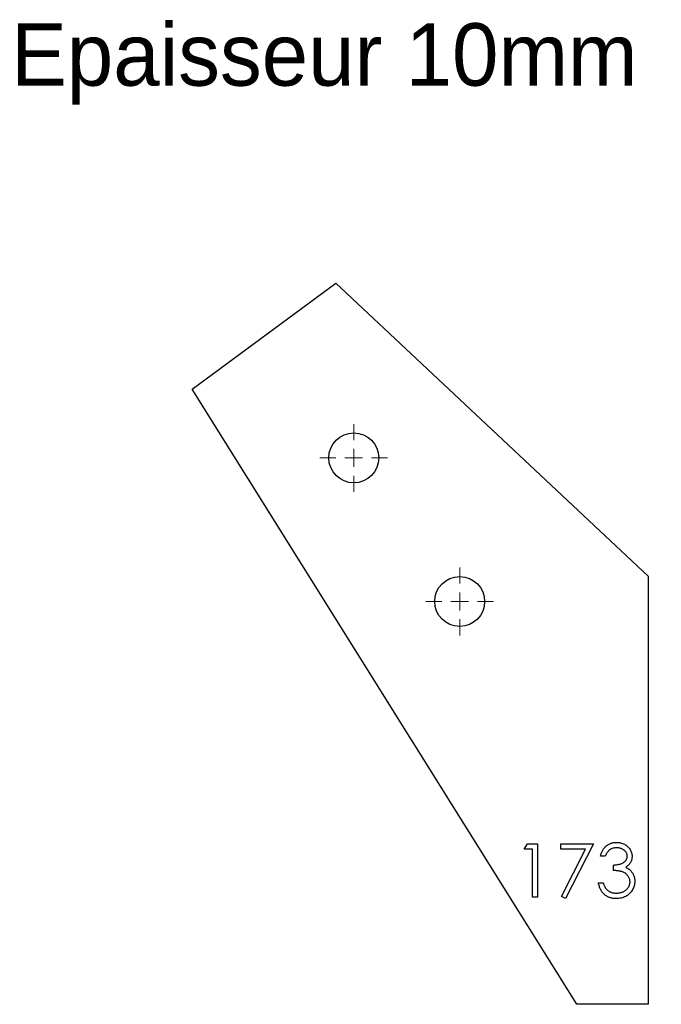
# Model space of a CAD drawing. Header units: millimetres. Extents: x 137 to 317, y 302 to 578.
import ezdxf

# ---------------------------------------------------------------- set-up
doc = ezdxf.new("R2010")
doc.units = ezdxf.units.MM
doc.header["$LTSCALE"] = 2

# ---------------------------------------------------------------- blocks, each defined once
blk = doc.blocks.new('SW_CENTERMARKSYMBOL_0')
at = {"color": 0, "linetype": 'Continuous', "lineweight": 18}
for p, q in [((0, 5), (0, 9.5)), ((0, 0), (-2.5, 0)), ((0, 0), (0, 2.5)), ((0, 0), (0, -2.5)), ((0, 0), (2.5, 0)), ((5, 0), (9.5, 0)), ((-5, 0), (-9.5, 0)), ((0, -5), (0, -9.5))]:
    blk.add_line(p, q, dxfattribs=at)
blk = doc.blocks.new('SW_CENTERMARKSYMBOL_1')
at = {"color": 0, "linetype": 'Continuous', "lineweight": 18}
for p, q in [((0, 5), (0, 9.5)), ((-5, 0), (-9.5, 0)), ((0, 0), (-2.5, 0)), ((0, 0), (0, 2.5)), ((0, 0), (0, -2.5)), ((0, 0), (2.5, 0)), ((5, 0), (9.5, 0)), ((0, -5), (0, -9.5))]:
    blk.add_line(p, q, dxfattribs=at)
blk = doc.blocks.new('SW_CENTERMARKSYMBOL_2')
at = {"color": 0, "linetype": 'Continuous', "lineweight": 18}
for p, q in [((0, 5), (0, 9.5)), ((0, 0), (-2.5, 0)), ((0, 0), (0, 2.5)), ((0, 0), (0, -2.5)), ((0, 0), (2.5, 0)), ((5, 0), (9.5, 0)), ((-5, 0), (-9.5, 0)), ((0, -5), (0, -9.5))]:
    blk.add_line(p, q, dxfattribs=at)
blk = doc.blocks.new('SW_CENTERMARKSYMBOL_3')
at = {"color": 0, "linetype": 'Continuous', "lineweight": 18}
for p, q in [((0, 5), (0, 9.5)), ((-5, 0), (-9.5, 0)), ((0, 0), (-2.5, 0)), ((0, 0), (0, 2.5)), ((0, 0), (0, -2.5)), ((0, 0), (2.5, 0)), ((5, 0), (9.5, 0)), ((0, -5), (0, -9.5))]:
    blk.add_line(p, q, dxfattribs=at)

msp = doc.modelspace()

# ---------------------------------------------------------------- linework, layer by layer
at = {"color": 7, "linetype": 'Continuous', "lineweight": 25}
for p, q in [((185.72, 474.03), (225.95, 503.72)), ((225.95, 503.72), (313.52, 421.67)), ((293.52, 301.67), (185.72, 474.03)), ((313.52, 421.67), (313.52, 301.67)), ((313.52, 301.67), (293.52, 301.67))]:
    msp.add_line(p, q, dxfattribs=at)
at = {"color": 1, "linetype": 'Continuous', "lineweight": 25}
for p, q in [((278.81, 345.13), (279.69, 346.67)), ((281.12, 345.13), (278.81, 345.13)), ((279.69, 346.67), (282.47, 346.67)), ((281.12, 331.67), (281.12, 345.13)), ((282.47, 346.67), (282.47, 331.67)), ((289, 346.67), (298.24, 346.67)), ((289, 345.13), (289, 346.67)), ((295.96, 345.13), (289, 345.13)), ((289.19, 331.92), (295.96, 345.13)), ((298.24, 346.67), (290.35, 331.28)), ((301.5, 343.2), (300.16, 343.2)), ((303.81, 339.17), (303.81, 340.7)), ((299.58, 335.7), (300.93, 335.7)), ((282.47, 331.67), (281.12, 331.67)), ((290.35, 331.28), (289.19, 331.92))]:
    msp.add_line(p, q, dxfattribs=at)
at = {"color": 7, "linetype": 'Continuous', "lineweight": 25}
for centre in [(231, 454.77), (260.69, 414.54)]:
    msp.add_circle(centre, 7, dxfattribs=at)
at = {"color": 1, "linetype": 'Continuous', "lineweight": 25}
for points, knots in [([(300.16, 343.2), (300.2, 343.36), (300.27, 343.65), (300.42, 344.07), (300.58, 344.47), (300.77, 344.84), (300.98, 345.19), (301.23, 345.5), (301.49, 345.8), (301.78, 346.06), (302.09, 346.29), (302.41, 346.49), (302.74, 346.67), (303.09, 346.81), (303.46, 346.92), (303.83, 346.99), (304.22, 347.04), (304.49, 347.05), (304.62, 347.05)], [0, 0, 0, 0, 0.072625, 0.141977, 0.208985, 0.273957, 0.336889, 0.398745, 0.460116, 0.520825, 0.580994, 0.640152, 0.698622, 0.757271, 0.816427, 0.876254, 0.937165, 1, 1, 1, 1]), ([(304.64, 345.51), (304.47, 345.51), (304.14, 345.49), (303.66, 345.39), (303.21, 345.23), (302.87, 345.04), (302.62, 344.84), (302.43, 344.68), (302.26, 344.49), (302.1, 344.28), (301.94, 344.04), (301.78, 343.78), (301.64, 343.5), (301.55, 343.31), (301.5, 343.2)], [0, 0, 0, 0, 0.122728, 0.239717, 0.351862, 0.463202, 0.520261, 0.579432, 0.640596, 0.705298, 0.773236, 0.844649, 0.920046, 1, 1, 1, 1]), ([(304.62, 347.05), (304.82, 347.05), (305.21, 347.03), (305.78, 346.93), (306.32, 346.76), (306.85, 346.52), (307.33, 346.24), (307.76, 345.89), (308.14, 345.5), (308.45, 345.07), (308.69, 344.61), (308.87, 344.13), (308.98, 343.65), (309, 343.32), (309, 343.15)], [0, 0, 0, 0, 0.090254, 0.17854, 0.266093, 0.354631, 0.441886, 0.525747, 0.608114, 0.690197, 0.770821, 0.848326, 0.924012, 1, 1, 1, 1]), ([(307.66, 343.16), (307.66, 343.24), (307.65, 343.39), (307.61, 343.62), (307.54, 343.84), (307.45, 344.06), (307.33, 344.26), (307.18, 344.45), (307.01, 344.64), (306.8, 344.82), (306.59, 344.98), (306.35, 345.12), (306.1, 345.24), (305.83, 345.34), (305.56, 345.42), (305.26, 345.47), (304.96, 345.51), (304.75, 345.51), (304.64, 345.51)], [0, 0, 0, 0, 0.05527, 0.109957, 0.163234, 0.218058, 0.273278, 0.330881, 0.39048, 0.453656, 0.518903, 0.583346, 0.648547, 0.715055, 0.782521, 0.852335, 0.924935, 1, 1, 1, 1]), ([(303.81, 340.7), (304, 340.71), (304.36, 340.71), (304.89, 340.79), (305.4, 340.89), (305.88, 341.05), (306.31, 341.24), (306.68, 341.45), (306.99, 341.69), (307.24, 341.95), (307.42, 342.23), (307.56, 342.53), (307.64, 342.84), (307.65, 343.05), (307.66, 343.16)], [0, 0, 0, 0, 0.110142, 0.215742, 0.317961, 0.418052, 0.511563, 0.596573, 0.673329, 0.744049, 0.810717, 0.874085, 0.93671, 1, 1, 1, 1]), ([(309, 343.15), (309, 343), (308.99, 342.68), (308.91, 342.23), (308.77, 341.8), (308.57, 341.4), (308.32, 341.03), (308.02, 340.68), (307.66, 340.35), (307.39, 340.16), (307.25, 340.07)], [0, 0, 0, 0, 0.1280675, 0.2506083, 0.3706302, 0.4900722, 0.6103748, 0.7343131, 0.8632165, 1, 1, 1, 1]), ([(307.25, 340.07), (307.41, 339.99), (307.73, 339.84), (308.16, 339.54), (308.55, 339.19), (308.77, 338.92), (308.88, 338.79)], [0, 0, 0, 0, 0.25388, 0.503009, 0.750291, 1, 1, 1, 1]), ([(308.43, 335.99), (308.42, 336.13), (308.41, 336.41), (308.31, 336.82), (308.14, 337.22), (307.91, 337.59), (307.63, 337.94), (307.31, 338.24), (306.93, 338.5), (306.58, 338.68), (306.28, 338.8), (306.01, 338.88), (305.72, 338.94), (305.39, 339.01), (305.04, 339.06), (304.66, 339.11), (304.25, 339.14), (303.96, 339.16), (303.81, 339.17)], [0, 0, 0, 0, 0.066905, 0.133477, 0.201023, 0.271218, 0.342859, 0.413811, 0.485552, 0.5598, 0.5999, 0.643609, 0.691911, 0.744703, 0.801504, 0.862866, 0.929333, 1, 1, 1, 1]), ([(308.88, 338.79), (308.95, 338.69), (309.09, 338.49), (309.27, 338.18), (309.43, 337.86), (309.55, 337.53), (309.65, 337.19), (309.72, 336.84), (309.76, 336.49), (309.77, 336.24), (309.77, 336.12)], [0, 0, 0, 0, 0.128146, 0.254193, 0.378141, 0.501381, 0.623957, 0.747076, 0.872865, 1, 1, 1, 1]), ([(304.58, 331.28), (304.42, 331.29), (304.11, 331.29), (303.64, 331.34), (303.2, 331.43), (302.78, 331.56), (302.38, 331.71), (302, 331.91), (301.63, 332.14), (301.3, 332.4), (300.98, 332.7), (300.69, 333.03), (300.43, 333.4), (300.21, 333.8), (300, 334.22), (299.83, 334.69), (299.69, 335.18), (299.62, 335.53), (299.58, 335.7)], [0, 0, 0, 0, 0.065541, 0.128963, 0.190377, 0.250092, 0.308548, 0.366398, 0.424542, 0.48317, 0.542243, 0.601739, 0.662506, 0.724856, 0.789128, 0.856346, 0.926295, 1, 1, 1, 1]), ([(300.93, 335.7), (300.96, 335.59), (301.03, 335.36), (301.15, 335.04), (301.28, 334.75), (301.42, 334.47), (301.57, 334.22), (301.74, 334), (301.91, 333.8), (302.04, 333.69), (302.1, 333.63)], [0, 0, 0, 0, 0.14977, 0.291316, 0.425966, 0.55216, 0.671527, 0.786122, 0.895325, 1, 1, 1, 1]), ([(309.77, 336.12), (309.77, 335.91), (309.75, 335.49), (309.61, 334.87), (309.4, 334.27), (309.1, 333.69), (308.73, 333.15), (308.29, 332.66), (307.79, 332.25), (307.23, 331.9), (306.62, 331.62), (305.97, 331.43), (305.29, 331.3), (304.82, 331.29), (304.58, 331.28)], [0, 0, 0, 0, 0.079642, 0.158909, 0.2396, 0.322409, 0.405828, 0.487644, 0.56972, 0.653065, 0.737457, 0.822492, 0.909755, 1, 1, 1, 1]), ([(304.61, 332.82), (304.75, 332.82), (305.02, 332.83), (305.42, 332.88), (305.81, 332.94), (306.16, 333.05), (306.5, 333.18), (306.82, 333.35), (307.11, 333.54), (307.38, 333.76), (307.63, 334), (307.84, 334.26), (308.02, 334.52), (308.17, 334.8), (308.29, 335.08), (308.37, 335.38), (308.42, 335.68), (308.43, 335.89), (308.43, 335.99)], [0, 0, 0, 0, 0.076062, 0.148732, 0.218375, 0.285723, 0.351058, 0.414935, 0.478486, 0.542169, 0.60475, 0.664119, 0.7215, 0.777616, 0.832666, 0.887858, 0.943468, 1, 1, 1, 1]), ([(302.1, 333.63), (302.19, 333.57), (302.35, 333.44), (302.63, 333.27), (302.92, 333.13), (303.22, 333.02), (303.54, 332.93), (303.88, 332.87), (304.24, 332.83), (304.48, 332.82), (304.61, 332.82)], [0, 0, 0, 0, 0.118271, 0.236178, 0.355663, 0.475904, 0.600127, 0.728608, 0.861313, 1, 1, 1, 1])]:
    msp.add_open_spline(points, degree=3, knots=knots, dxfattribs=at)

# ---------------------------------------------------------------- block references
at = {"color": 7, "linetype": 'Continuous', "lineweight": 18}
for name, p in [('SW_CENTERMARKSYMBOL_0', (231, 454.77)), ('SW_CENTERMARKSYMBOL_1', (260.69, 414.54))]:
    msp.add_blockref(name, p, dxfattribs=at)
at = {"color": 8, "linetype": 'Continuous'}
for name, p in [('SW_CENTERMARKSYMBOL_2', (231, 454.77)), ('SW_CENTERMARKSYMBOL_3', (260.69, 414.54))]:
    msp.add_blockref(name, p, dxfattribs=at)

# ---------------------------------------------------------------- texts
at = {"insert": (134.97, 576.56), "char_height": 17.5, "attachment_point": 1}
msp.add_mtext_dynamic_manual_height_columns('Epaisseur 10mm', width=326.1114, gutter_width=87.5, heights=[0], dxfattribs=at)

doc.saveas('drawing.dxf')
